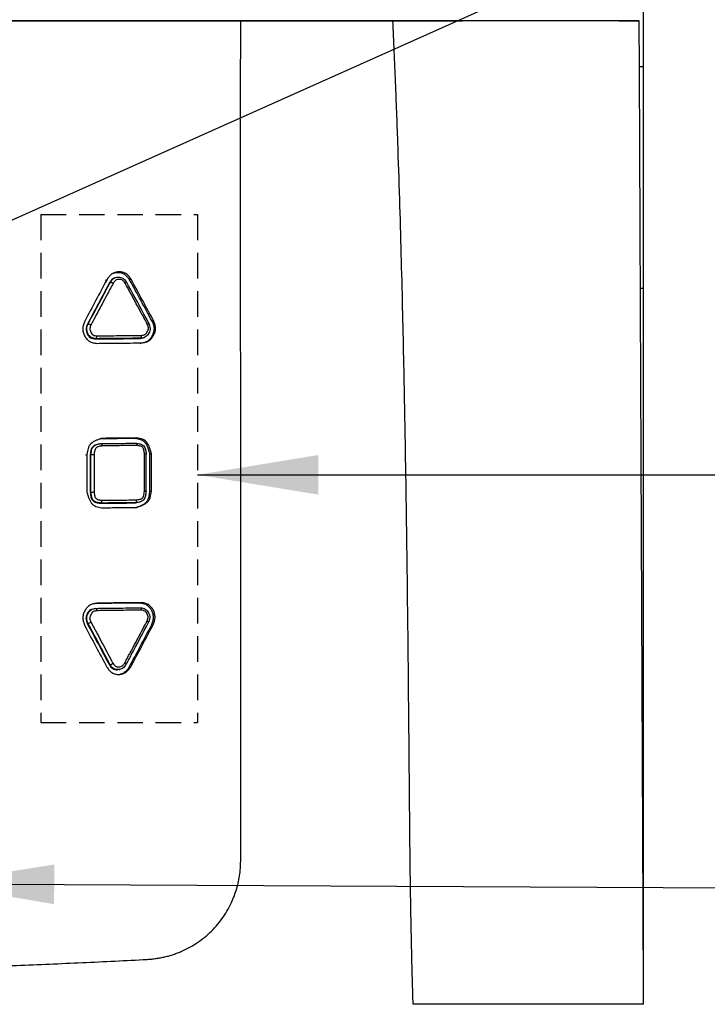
# Model space of a CAD drawing. Header units: millimetres. Extents: x 0 to 864, y 0 to 559.
# Tile 17 of 55: x 172 to 206, y 174 to 223. Entities that reach past the tile are written whole.
import ezdxf

# ---------------------------------------------------------------- set-up
doc = ezdxf.new("R2010")
doc.units = ezdxf.units.MM
doc.linetypes.add('HIDDEN', pattern=[1.905, 1.27, -0.635])
doc.layers.add('DIMENSIONS', color=140, linetype='Continuous', lineweight=25)
doc.layers.add('TEXT', color=140, linetype='Continuous', lineweight=25)
doc.layers.add('HIDDEN', color=102, linetype='HIDDEN')
doc.styles.add('SLDTEXTSTYLE0', font='TXT', dxfattribs={"width": 0.75})
doc.dimstyles.new('SLDDIMSTYLE0', dxfattribs={"dimtxt": 6, "dimasz": 6, "dimexe": 0, "dimexo": 0.0625, "dimgap": 1.5, "dimtad": 0, "dimtih": 1, "dimtoh": 1, "dimdec": 1, "dimrnd": 1e-09, "dimzin": 4, "dimdsep": 46, "dimtxsty": 'SLDTEXTSTYLE0', "dimsah": 1, "dimcen": 0.09, "dimadec": 0, "dimazin": 1, "dimtfac": 1, "dimtdec": 1, "dimtofl": 0, "dimtmove": 0, "dimatfit": 3, "dimfxl": 0, "dimfrac": 2, "dimtolj": 1, "dimtzin": 12, "dimarcsym": 0})
doc.dimstyles.new('SLDDIMSTYLE2', dxfattribs={"dimtxt": 6, "dimasz": 6, "dimexe": 0, "dimexo": 0.0625, "dimgap": 1.5, "dimtad": 0, "dimtih": 1, "dimtoh": 1, "dimdec": 1, "dimrnd": 1e-09, "dimzin": 12, "dimdsep": 46, "dimtxsty": 'SLDTEXTSTYLE0', "dimsah": 1, "dimcen": 0.09, "dimadec": 0, "dimazin": 3, "dimtfac": 1, "dimtdec": 1, "dimtmove": 0, "dimatfit": 0, "dimfxl": 0, "dimfrac": 2, "dimtolj": 1, "dimtzin": 12, "dimarcsym": 0})
doc.dimstyles.new('SLDDIMSTYLE3', dxfattribs={"dimtxt": 0.18, "dimasz": 6, "dimexe": 0, "dimexo": 0.0625, "dimgap": 0, "dimtad": 0, "dimtih": 1, "dimtoh": 1, "dimdec": 0, "dimrnd": 1e-09, "dimzin": 0, "dimdsep": 46, "dimtxsty": 'Standard', "dimsah": 1, "dimcen": 0.09, "dimadec": 0, "dimazin": 0, "dimtfac": 6, "dimtdec": 0, "dimtofl": 0, "dimtmove": 0, "dimatfit": 3, "dimfxl": 0, "dimfrac": 2, "dimtolj": 1, "dimtzin": 0, "dimarcsym": 0})

# ---------------------------------------------------------------- blocks, each defined once
blk = doc.blocks.new('_D_3')
at = {"layer": 'DIMENSIONS'}
for p, q in [((100.64, 172.453), (100.64, 111.398)), ((202.64, 172.453), (202.64, 111.398)), ((143.882, 115.456), (142.053, 115.456)), ((142.053, 115.456), (142.053, 105.931)), ((159.398, 115.456), (161.226, 115.456)), ((161.226, 115.456), (161.226, 105.931)), ((100.64, 114.573), (139.009, 114.573)), ((202.64, 114.573), (164.271, 114.573)), ((142.053, 105.931), (143.882, 105.931)), ((161.226, 105.931), (159.398, 105.931))]:
    blk.add_line(p, q, dxfattribs=at)
for points in [[(100.64, 114.573), (106.64, 113.65), (106.64, 115.496)], [(202.64, 114.573), (196.64, 115.496), (196.64, 113.65)]]:
    blk.add_solid(points, dxfattribs=at)
at = {"layer": 'DIMENSIONS', "char_height": 6, "attachment_point": 1, "style": 'SLDTEXTSTYLE0'}
for s, insert in [('102.0', (141.665, 124.409)), ('4.02', (143.882, 113.666))]:
    blk.add_mtext(s, dxfattribs=dict(at, insert=insert))
blk = doc.blocks.new('_D_5')
at = {"layer": 'DIMENSIONS'}
for p, q in [((201.561, 282.293), (201.561, 314.552)), ((202.64, 174.993), (202.64, 314.552)), ((218.519, 312.26), (216.691, 312.26)), ((216.691, 312.26), (216.691, 302.735)), ((234.036, 312.26), (235.864, 312.26)), ((235.864, 312.26), (235.864, 302.735)), ((201.561, 311.377), (190.023, 311.377)), ((202.64, 311.377), (213.647, 311.377)), ((216.691, 302.735), (218.519, 302.735)), ((235.864, 302.735), (234.036, 302.735))]:
    blk.add_line(p, q, dxfattribs=at)
for points in [[(201.561, 311.377), (195.561, 312.3), (195.561, 310.454)], [(202.64, 311.377), (208.64, 310.454), (208.64, 312.3)]]:
    blk.add_solid(points, dxfattribs=at)
at = {"layer": 'DIMENSIONS', "char_height": 6, "attachment_point": 1, "style": 'SLDTEXTSTYLE0'}
for s, insert in [('1.1', (220.736, 321.213)), ('0.04', (218.519, 310.469))]:
    blk.add_mtext(s, dxfattribs=dict(at, insert=insert))

msp = doc.modelspace()

# ---------------------------------------------------------------- linework, layer by layer
for p, q in [((150.32, 222.623), (193.641, 222.623)), ((202.64, 220.323), (202.437, 220.323)), ((202.64, 209.323), (202.64, 220.323)), ((175.899, 209.731), (175.968, 209.761)), ((176.098, 209.61), (176.133, 209.625)), ((177.09, 209.743), (177.162, 209.773)), ((202.485, 209.323), (202.64, 209.323)), ((178.204, 207.688), (178.278, 207.716)), ((174.989, 207.533), (175.023, 207.548)), ((175.389, 206.8), (175.423, 206.814)), ((177.612, 206.822), (177.648, 206.837)), ((177.612, 206.577), (177.685, 206.605)), ((177.796, 206.864), (177.833, 206.878)), ((175.633, 201.833), (175.703, 201.859)), ((177.373, 201.852), (177.446, 201.877)), ((175.634, 201.586), (175.669, 201.599)), ((174.899, 201.036), (174.967, 201.061)), ((175.13, 201.038), (175.164, 201.051)), ((178.101, 201.072), (178.177, 201.096)), ((175.129, 199.166), (175.164, 199.178)), ((178.099, 199.2), (178.175, 199.223)), ((175.633, 198.63), (175.669, 198.642)), ((177.371, 198.65), (177.408, 198.661)), ((175.384, 193.398), (175.42, 193.408)), ((175.385, 193.645), (175.457, 193.665)), ((177.596, 193.672), (177.674, 193.691)), ((174.985, 192.652), (175.021, 192.662)), ((178.18, 192.569), (178.26, 192.587)), ((176.085, 190.593), (176.122, 190.602)), ((177.069, 190.482), (177.147, 190.499))]:
    msp.add_line(p, q)
at = {"flags": 128}
for points in [[(177.577, 198.692), (177.596, 198.698), (177.615, 198.704)], [(176.57, 190.361), (176.59, 190.365), (176.609, 190.369)]]:
    msp.add_lwpolyline(points, dxfattribs=at)
for points, knots in [([(182.613, 222.622), (180.13, 222.622), (177.618, 222.622), (172.545, 222.622), (169.985, 222.622), (164.811, 222.622), (162.199, 222.622), (158.239, 222.622), (156.911, 222.622), (154.265, 222.622), (152.945, 222.622), (148.991, 222.622), (146.364, 222.622), (141.132, 222.622), (138.527, 222.622), (134.638, 222.623), (133.344, 222.623), (130.762, 222.623), (129.472, 222.623), (125.628, 222.623), (123.1, 222.623), (120.613, 222.623)], [0, 0, 0, 0, 0.125, 0.125, 0.25, 0.25, 0.375, 0.375, 0.4375, 0.4375, 0.5, 0.5, 0.625, 0.625, 0.75, 0.75, 0.8125, 0.8125, 0.875, 0.875, 1, 1, 1, 1]), ([(182.611, 180.673), (182.612, 181.359), (182.612, 182.728), (182.613, 184.776), (182.615, 186.835), (182.616, 189.465), (182.615, 193.029), (182.614, 197.924), (182.612, 203.687), (182.61, 209.031), (182.608, 212.96), (182.609, 215.38), (182.609, 217.21), (182.61, 219.026), (182.611, 220.83), (182.612, 222.026), (182.613, 222.622)], [0, 0, 0, 0, 0.048839, 0.097433, 0.145734, 0.195411, 0.284746, 0.399589, 0.544385, 0.696195, 0.782018, 0.82616, 0.87002, 0.913603, 0.956944, 1, 1, 1, 1]), ([(191.186, 173.723), (191.174, 174.108), (191.15, 174.892), (191.12, 176.091), (191.093, 177.333), (191.069, 178.619), (191.042, 180.439), (191.015, 182.968), (190.98, 187.158), (190.929, 192.522), (190.865, 197.484), (190.809, 201.118), (190.769, 203.44), (190.721, 205.87), (190.665, 208.405), (190.598, 211.045), (190.519, 213.791), (190.424, 216.642), (190.314, 219.599), (190.226, 221.602), (190.181, 222.623)], [0, 0, 0, 0, 0.023555, 0.048003, 0.073336, 0.099547, 0.12663, 0.184667, 0.254199, 0.382869, 0.512819, 0.55808, 0.605561, 0.655252, 0.70715, 0.761255, 0.817575, 0.876123, 0.936921, 1, 1, 1, 1]), ([(202.385, 222.622), (202.339, 222.622), (202.244, 222.622), (201.915, 222.622), (201.684, 222.622), (201.228, 222.622), (201.058, 222.622), (200.685, 222.622), (200.484, 222.622), (199.835, 222.622), (199.345, 222.622), (198.528, 222.622), (198.243, 222.622), (197.643, 222.622), (197.329, 222.622), (196.359, 222.622), (195.671, 222.622), (194.217, 222.622), (193.451, 222.622), (191.851, 222.622), (191.021, 222.622), (190.181, 222.622)], [0, 0, 0, 0, 0.125, 0.125, 0.25, 0.25, 0.3125, 0.3125, 0.375, 0.375, 0.5, 0.5, 0.5625, 0.5625, 0.625, 0.625, 0.75, 0.75, 0.875, 0.875, 1, 1, 1, 1]), ([(201.414, 222.623), (201.656, 222.623), (202.03, 222.623), (202.199, 222.623), (202.258, 222.623)], [0, 0, 0, 0, 0.64561, 1, 1, 1, 1]), ([(202.258, 222.623), (202.336, 222.623), (202.38, 222.623), (202.426, 222.623), (202.427, 222.623), (202.427, 222.623)], [0, 0, 0, 0, 0.5, 0.5, 1, 1, 1, 1]), ([(202.64, 173.723), (202.604, 181.95), (202.569, 189.894), (202.499, 205.949), (202.464, 214.06), (202.427, 222.623)], [0, 0, 0, 0, 0.5, 0.5, 1, 1, 1, 1]), ([(177.162, 209.773), (177.125, 209.825), (177.052, 209.928), (176.915, 210.061), (176.738, 210.127), (176.553, 210.142), (176.37, 210.119), (176.202, 210.044), (176.073, 209.913), (176.004, 209.812), (175.968, 209.761)], [0, 0, 0, 0, 0.127324, 0.249287, 0.372342, 0.500376, 0.62773, 0.750522, 0.873039, 1, 1, 1, 1]), ([(176.245, 210.054), (176.263, 210.063), (176.336, 210.1), (176.484, 210.11), (176.667, 210.098), (176.904, 210.006), (177.016, 209.848), (177.09, 209.743)], [0, 0, 0, 0, 0.062165, 0.252745, 0.444334, 0.628501, 1, 1, 1, 1]), ([(175.968, 209.761), (175.783, 209.415), (175.413, 208.722), (175.042, 208.029), (174.857, 207.683)], [0, 0, 0, 0, 0.500542, 1, 1, 1, 1]), ([(176.098, 209.61), (175.913, 209.264), (175.544, 208.572), (175.174, 207.879), (174.989, 207.533)], [0, 0, 0, 0, 0.5004382, 1, 1, 1, 1]), ([(175.023, 207.548), (175.053, 207.603), (175.082, 207.658), (175.112, 207.714), (175.267, 208.005), (175.423, 208.295), (175.578, 208.586), (175.656, 208.731), (175.733, 208.876), (175.811, 209.022), (175.918, 209.223), (176.026, 209.424), (176.133, 209.625)], [0, 0, 0, 0, 0.000193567, 0.000193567, 0.000193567, 0.001210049, 0.001210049, 0.001210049, 0.001718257, 0.001718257, 0.001718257, 0.002422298, 0.002422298, 0.002422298, 0.002422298]), ([(176.272, 209.57), (176.166, 209.371), (176.059, 209.172), (175.953, 208.973), (175.875, 208.828), (175.798, 208.682), (175.72, 208.537), (175.565, 208.246), (175.409, 207.956), (175.254, 207.665), (175.225, 207.612), (175.197, 207.558), (175.168, 207.505)], [0, 0, 0, 0, 0.000696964, 0.000696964, 0.000696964, 0.001205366, 0.001205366, 0.001205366, 0.002222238, 0.002222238, 0.002222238, 0.002408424, 0.002408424, 0.002408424, 0.002408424]), ([(176.361, 209.841), (176.342, 209.835), (176.306, 209.823), (176.239, 209.783), (176.168, 209.711), (176.122, 209.644), (176.098, 209.61)], [0, 0, 0, 0, 0.163897, 0.322229, 0.655012, 1, 1, 1, 1]), ([(176.133, 209.625), (176.18, 209.692), (176.227, 209.762), (176.358, 209.854), (176.44, 209.873), (176.604, 209.877), (176.687, 209.863), (176.829, 209.773), (176.879, 209.702), (176.928, 209.633)], [0, 0, 0, 0, 0.25, 0.25, 0.5, 0.5, 0.75, 0.75, 1, 1, 1, 1]), ([(176.133, 209.625), (176.137, 209.627), (176.143, 209.627), (176.15, 209.626), (176.158, 209.625), (176.167, 209.623), (176.177, 209.619), (176.188, 209.616), (176.199, 209.611), (176.211, 209.605), (176.223, 209.599), (176.236, 209.593), (176.248, 209.585), (176.254, 209.582), (176.26, 209.578), (176.266, 209.574), (176.268, 209.573), (176.27, 209.571), (176.272, 209.57)], [0.0000000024, 0.0000000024, 0.0000000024, 0.0000000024, 0.0000425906, 0.0000425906, 0.0000425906, 0.0000851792, 0.0000851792, 0.0000851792, 0.0001277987, 0.0001277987, 0.0001277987, 0.0001704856, 0.0001704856, 0.0001704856, 0.0001920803, 0.0001920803, 0.0001920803, 0.0001986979, 0.0001986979, 0.0001986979, 0.0001986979]), ([(176.861, 209.582), (176.843, 209.607), (176.824, 209.633), (176.785, 209.682), (176.763, 209.706), (176.685, 209.758), (176.62, 209.766), (176.498, 209.762), (176.436, 209.747), (176.342, 209.673), (176.307, 209.62), (176.272, 209.57)], [0, 0, 0, 0, 0.125, 0.125, 0.25, 0.25, 0.5, 0.5, 0.75, 0.75, 1, 1, 1, 1]), ([(176.861, 209.582), (176.863, 209.583), (176.871, 209.588), (176.889, 209.6), (176.912, 209.616), (176.929, 209.628), (176.936, 209.635), (176.933, 209.634), (176.933, 209.634)], [0, 0, 0, 0, 0.038784, 0.174705, 0.436639, 0.698085, 0.959301, 1, 1, 1, 1]), ([(177.97, 207.54), (177.868, 207.729), (177.766, 207.918), (177.663, 208.107), (177.583, 208.256), (177.502, 208.405), (177.421, 208.553), (177.259, 208.851), (177.097, 209.149), (176.935, 209.446), (176.911, 209.491), (176.886, 209.537), (176.861, 209.582)], [0, 0, 0, 0, 0.000644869, 0.000644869, 0.000644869, 0.001153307, 0.001153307, 0.001153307, 0.002170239, 0.002170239, 0.002170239, 0.00232473, 0.00232473, 0.00232473, 0.00232473]), ([(178.049, 207.58), (177.966, 207.733), (177.595, 208.419), (177.222, 209.103), (176.933, 209.634)], [0, 0, 0, 0, 0.224618, 1, 1, 1, 1]), ([(178.278, 207.716), (178.093, 208.057), (177.722, 208.742), (177.349, 209.428), (177.162, 209.773)], [0, 0, 0, 0, 0.496347, 1, 1, 1, 1]), ([(174.857, 207.683), (174.834, 207.624), (174.788, 207.509), (174.747, 207.324), (174.773, 207.133), (174.847, 206.954), (174.952, 206.792), (175.096, 206.664), (175.274, 206.604), (175.396, 206.59), (175.458, 206.582)], [0, 0, 0, 0, 0.126921, 0.249487, 0.372243, 0.49954, 0.62767, 0.750783, 0.872674, 1, 1, 1, 1]), ([(175.023, 207.548), (175.027, 207.549), (175.033, 207.55), (175.04, 207.549), (175.048, 207.549), (175.058, 207.547), (175.068, 207.544), (175.079, 207.542), (175.091, 207.538), (175.104, 207.533), (175.116, 207.529), (175.13, 207.523), (175.143, 207.517), (175.149, 207.514), (175.156, 207.511), (175.162, 207.508), (175.164, 207.507), (175.166, 207.506), (175.168, 207.505)], [0, 0, 0, 0, 0.000042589, 0.000042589, 0.000042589, 0.000085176, 0.000085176, 0.000085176, 0.0001277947, 0.0001277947, 0.0001277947, 0.0001704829, 0.0001704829, 0.0001704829, 0.0001921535, 0.0001921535, 0.0001921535, 0.0001987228, 0.0001987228, 0.0001987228, 0.0001987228]), ([(178.043, 207.578), (178.074, 207.497), (178.107, 207.416), (178.112, 207.243), (178.084, 207.162), (178.005, 207.013), (177.953, 206.945), (177.813, 206.86), (177.729, 206.849), (177.648, 206.837)], [0, 0, 0, 0, 0.25, 0.25, 0.5, 0.5, 0.75, 0.75, 1, 1, 1, 1]), ([(177.685, 206.605), (177.747, 206.614), (177.868, 206.631), (178.103, 206.714), (178.299, 206.97), (178.402, 207.28), (178.349, 207.536), (178.302, 207.656), (178.278, 207.716)], [0, 0, 0, 0, 0.127594, 0.250317, 0.500073, 0.749637, 0.872486, 1, 1, 1, 1]), ([(178.204, 207.688), (178.252, 207.566), (178.322, 207.386), (178.287, 207.129), (178.211, 206.949), (178.105, 206.791), (177.995, 206.676), (177.911, 206.659), (177.884, 206.653)], [0, 0, 0, 0, 0.3083212, 0.4530142, 0.6196202, 0.786511, 0.9310747, 1, 1, 1, 1]), ([(177.97, 207.54), (177.972, 207.541), (177.98, 207.545), (178, 207.554), (178.025, 207.566), (178.043, 207.576), (178.051, 207.58), (178.049, 207.579), (178.049, 207.579)], [0, 0, 0, 0, 0.03898, 0.178469, 0.445881, 0.71276, 0.979388, 1, 1, 1, 1]), ([(174.989, 207.533), (174.974, 207.494), (174.944, 207.417), (174.908, 207.252), (174.972, 207.043), (175.108, 206.868), (175.267, 206.814), (175.348, 206.805), (175.389, 206.8)], [0, 0, 0, 0, 0.127591, 0.250836, 0.49992, 0.749815, 0.872176, 1, 1, 1, 1]), ([(175.423, 206.814), (175.342, 206.824), (175.258, 206.833), (175.113, 206.919), (175.059, 206.989), (174.98, 207.14), (174.954, 207.224), (174.961, 207.392), (174.993, 207.47), (175.023, 207.548)], [0, 0, 0, 0, 0.25, 0.25, 0.5, 0.5, 0.75, 0.75, 1, 1, 1, 1]), ([(175.168, 207.505), (175.145, 207.447), (175.121, 207.388), (175.108, 207.263), (175.128, 207.199), (175.187, 207.085), (175.225, 207.029), (175.308, 206.982), (175.338, 206.974), (175.399, 206.963), (175.43, 206.959), (175.46, 206.955)], [0, 0, 0, 0, 0.25, 0.25, 0.5, 0.5, 0.75, 0.75, 0.875, 0.875, 1, 1, 1, 1]), ([(177.671, 206.977), (177.733, 206.986), (177.798, 206.993), (177.907, 207.055), (177.945, 207.109), (178.005, 207.223), (178.028, 207.286), (178.021, 207.417), (177.994, 207.479), (177.97, 207.54)], [0, 0, 0, 0, 0.25, 0.25, 0.5, 0.5, 0.75, 0.75, 1, 1, 1, 1]), ([(175.389, 206.8), (175.756, 206.804), (176.498, 206.812), (177.237, 206.819), (177.612, 206.822)], [0, 0, 0, 0, 0.493735, 1, 1, 1, 1]), ([(175.423, 206.814), (175.427, 206.816), (175.431, 206.82), (175.435, 206.826), (175.439, 206.832), (175.442, 206.841), (175.445, 206.851), (175.448, 206.861), (175.451, 206.873), (175.454, 206.885), (175.456, 206.898), (175.458, 206.912), (175.459, 206.926), (175.459, 206.934), (175.46, 206.941), (175.46, 206.949), (175.46, 206.951), (175.46, 206.953), (175.46, 206.955)], [0, 0, 0, 0, 0.0000425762, 0.0000425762, 0.0000425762, 0.00008515, 0.00008515, 0.00008515, 0.0001277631, 0.0001277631, 0.0001277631, 0.0001704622, 0.0001704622, 0.0001704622, 0.0001924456, 0.0001924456, 0.0001924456, 0.0001986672, 0.0001986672, 0.0001986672, 0.0001986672]), ([(177.648, 206.837), (177.598, 206.836), (177.548, 206.836), (177.497, 206.835), (177.173, 206.832), (176.848, 206.829), (176.523, 206.826), (176.361, 206.824), (176.198, 206.823), (176.036, 206.821), (175.832, 206.819), (175.628, 206.817), (175.423, 206.814)], [0, 0, 0, 0, 0.000157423, 0.000157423, 0.000157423, 0.001173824, 0.001173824, 0.001173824, 0.001681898, 0.001681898, 0.001681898, 0.002318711, 0.002318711, 0.002318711, 0.002318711]), ([(175.458, 206.582), (175.826, 206.586), (176.569, 206.594), (177.31, 206.601), (177.685, 206.605)], [0, 0, 0, 0, 0.493897, 1, 1, 1, 1]), ([(175.46, 206.955), (175.662, 206.957), (175.864, 206.959), (176.065, 206.961), (176.228, 206.963), (176.391, 206.965), (176.554, 206.966), (176.879, 206.97), (177.204, 206.973), (177.529, 206.975), (177.576, 206.976), (177.624, 206.976), (177.671, 206.977)], [0, 0, 0, 0, 0.000629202, 0.000629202, 0.000629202, 0.001137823, 0.001137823, 0.001137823, 0.002155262, 0.002155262, 0.002155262, 0.002304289, 0.002304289, 0.002304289, 0.002304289]), ([(177.907, 206.94), (177.887, 206.922), (177.808, 206.846), (177.696, 206.833), (177.612, 206.822)], [0, 0, 0, 0, 0.2484846, 1, 1, 1, 1]), ([(177.648, 206.837), (177.652, 206.838), (177.656, 206.842), (177.659, 206.848), (177.663, 206.854), (177.666, 206.863), (177.668, 206.873), (177.67, 206.883), (177.672, 206.895), (177.673, 206.907), (177.674, 206.92), (177.674, 206.934), (177.673, 206.948), (177.673, 206.956), (177.673, 206.963), (177.672, 206.971), (177.672, 206.973), (177.672, 206.975), (177.671, 206.977)], [0.0000000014, 0.0000000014, 0.0000000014, 0.0000000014, 0.0000425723, 0.0000425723, 0.0000425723, 0.000085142, 0.000085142, 0.000085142, 0.0001277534, 0.0001277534, 0.0001277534, 0.0001704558, 0.0001704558, 0.0001704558, 0.0001925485, 0.0001925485, 0.0001925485, 0.000198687, 0.000198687, 0.000198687, 0.000198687]), ([(175.703, 201.859), (175.653, 201.841), (175.555, 201.806), (175.37, 201.732), (175.2, 201.637), (175.077, 201.492), (175.022, 201.359), (174.989, 201.214), (174.974, 201.113), (174.967, 201.061)], [0, 0, 0, 0, 0.136009, 0.268527, 0.513418, 0.628307, 0.745831, 0.870437, 1, 1, 1, 1]), ([(177.446, 201.877), (177.154, 201.874), (176.574, 201.868), (175.991, 201.862), (175.703, 201.859)], [0, 0, 0, 0, 0.504632, 1, 1, 1, 1]), ([(178.101, 201.072), (178.091, 201.107), (178.083, 201.137), (178.071, 201.177), (178.068, 201.189), (178.063, 201.205), (178.061, 201.21), (178.059, 201.217), (178.059, 201.22), (178.058, 201.223), (178.057, 201.224), (178.057, 201.226), (178.056, 201.227), (178.047, 201.257), (178.039, 201.284), (178.026, 201.322), (178.022, 201.334), (178.016, 201.351), (178.014, 201.357), (178.01, 201.365), (178.009, 201.368), (178.007, 201.374), (178.007, 201.376), (177.985, 201.433), (177.964, 201.481), (177.93, 201.545), (177.918, 201.565), (177.9, 201.592), (177.894, 201.601), (177.885, 201.614), (177.882, 201.618), (177.876, 201.627), (177.873, 201.63), (177.84, 201.671), (177.807, 201.702), (177.757, 201.738), (177.739, 201.749), (177.709, 201.765), (177.699, 201.77), (177.683, 201.777), (177.677, 201.779), (177.666, 201.783), (177.66, 201.786), (177.636, 201.795), (177.615, 201.801), (177.581, 201.811), (177.569, 201.814), (177.55, 201.819), (177.544, 201.82), (177.535, 201.822), (177.531, 201.823), (177.526, 201.824), (177.525, 201.824), (177.522, 201.825), (177.519, 201.826), (177.487, 201.832), (177.438, 201.841), (177.373, 201.852)], [0, 0, 0, 0, 0.0625, 0.0625, 0.09375, 0.09375, 0.109375, 0.109375, 0.1171875, 0.1171875, 0.1210937, 0.1210937, 0.125, 0.125, 0.1875, 0.1875, 0.21875, 0.21875, 0.234375, 0.234375, 0.2421875, 0.2421875, 0.25, 0.25, 0.375, 0.375, 0.4375, 0.4375, 0.46875, 0.46875, 0.484375, 0.484375, 0.5, 0.5, 0.625, 0.625, 0.6875, 0.6875, 0.71875, 0.71875, 0.734375, 0.734375, 0.75, 0.75, 0.8125, 0.8125, 0.84375, 0.84375, 0.859375, 0.859375, 0.8671875, 0.8671875, 0.8710937, 0.8710937, 0.875, 0.875, 1, 1, 1, 1]), ([(178.177, 201.096), (178.162, 201.148), (178.133, 201.252), (178.07, 201.445), (177.986, 201.625), (177.852, 201.758), (177.728, 201.818), (177.591, 201.853), (177.495, 201.869), (177.446, 201.877)], [0, 0, 0, 0, 0.137955, 0.271924, 0.516569, 0.629779, 0.745718, 0.869939, 1, 1, 1, 1]), ([(175.634, 201.586), (175.597, 201.58), (175.525, 201.568), (175.392, 201.538), (175.235, 201.461), (175.172, 201.293), (175.145, 201.153), (175.135, 201.077), (175.13, 201.038)], [0, 0, 0, 0, 0.135578, 0.265456, 0.496211, 0.730895, 0.862752, 1, 1, 1, 1]), ([(175.164, 201.051), (175.174, 201.122), (175.183, 201.194), (175.217, 201.333), (175.241, 201.402), (175.334, 201.509), (175.4, 201.538), (175.532, 201.577), (175.601, 201.588), (175.669, 201.599)], [0, 0, 0, 0, 0.25, 0.25, 0.5, 0.5, 0.75, 0.75, 1, 1, 1, 1]), ([(175.718, 201.485), (175.664, 201.476), (175.609, 201.468), (175.529, 201.447), (175.503, 201.439), (175.453, 201.415), (175.428, 201.4), (175.375, 201.334), (175.36, 201.277), (175.336, 201.165), (175.329, 201.108), (175.321, 201.051)], [0, 0, 0, 0, 0.25, 0.25, 0.375, 0.375, 0.5, 0.5, 0.75, 0.75, 1, 1, 1, 1]), ([(175.669, 201.599), (175.795, 201.6), (175.92, 201.602), (176.046, 201.603), (176.208, 201.605), (176.371, 201.607), (176.533, 201.609), (176.695, 201.61), (176.858, 201.612), (177.02, 201.614), (177.15, 201.615), (177.28, 201.616), (177.411, 201.618)], [0, 0, 0, 0, 0.000392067, 0.000392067, 0.000392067, 0.000900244, 0.000900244, 0.000900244, 0.001408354, 0.001408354, 0.001408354, 0.001817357, 0.001817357, 0.001817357, 0.001817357]), ([(175.669, 201.599), (175.673, 201.6), (175.678, 201.599), (175.682, 201.596), (175.686, 201.593), (175.69, 201.587), (175.694, 201.579), (175.698, 201.572), (175.702, 201.562), (175.705, 201.551), (175.709, 201.539), (175.712, 201.527), (175.714, 201.513), (175.715, 201.506), (175.717, 201.499), (175.717, 201.491), (175.718, 201.489), (175.718, 201.487), (175.718, 201.485)], [0.000000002, 0.000000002, 0.000000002, 0.000000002, 0.0000425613, 0.0000425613, 0.0000425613, 0.0000851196, 0.0000851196, 0.0000851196, 0.0001277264, 0.0001277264, 0.0001277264, 0.0001704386, 0.0001704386, 0.0001704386, 0.0001927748, 0.0001927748, 0.0001927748, 0.0001987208, 0.0001987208, 0.0001987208, 0.0001987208]), ([(177.444, 201.504), (177.316, 201.502), (177.189, 201.501), (177.061, 201.5), (176.899, 201.498), (176.736, 201.496), (176.574, 201.495), (176.411, 201.493), (176.249, 201.491), (176.086, 201.489), (175.964, 201.488), (175.841, 201.487), (175.718, 201.485)], [0, 0, 0, 0, 0.00040015, 0.00040015, 0.00040015, 0.000908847, 0.000908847, 0.000908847, 0.001417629, 0.001417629, 0.001417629, 0.001801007, 0.001801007, 0.001801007, 0.001801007]), ([(177.411, 201.618), (177.415, 201.619), (177.419, 201.618), (177.423, 201.615), (177.427, 201.611), (177.43, 201.606), (177.433, 201.598), (177.436, 201.59), (177.438, 201.58), (177.44, 201.569), (177.442, 201.558), (177.443, 201.545), (177.444, 201.531), (177.444, 201.524), (177.444, 201.517), (177.444, 201.509), (177.444, 201.508), (177.444, 201.506), (177.444, 201.504)], [0.0000000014, 0.0000000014, 0.0000000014, 0.0000000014, 0.0000425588, 0.0000425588, 0.0000425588, 0.0000851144, 0.0000851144, 0.0000851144, 0.0001277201, 0.0001277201, 0.0001277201, 0.0001704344, 0.0001704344, 0.0001704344, 0.0001928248, 0.0001928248, 0.0001928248, 0.0001987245, 0.0001987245, 0.0001987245, 0.0001987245]), ([(177.411, 201.618), (177.478, 201.608), (177.546, 201.599), (177.679, 201.563), (177.746, 201.534), (177.838, 201.427), (177.862, 201.358), (177.894, 201.221), (177.903, 201.151), (177.913, 201.081)], [0, 0, 0, 0, 0.25, 0.25, 0.5, 0.5, 0.75, 0.75, 1, 1, 1, 1]), ([(177.829, 201.088), (177.821, 201.143), (177.814, 201.197), (177.797, 201.278), (177.791, 201.305), (177.773, 201.357), (177.762, 201.383), (177.728, 201.426), (177.703, 201.441), (177.654, 201.462), (177.628, 201.47), (177.55, 201.489), (177.497, 201.496), (177.444, 201.504)], [0, 0, 0, 0, 0.25, 0.25, 0.375, 0.375, 0.5, 0.5, 0.625, 0.625, 0.75, 0.75, 1, 1, 1, 1]), ([(175.164, 201.051), (175.168, 201.052), (175.174, 201.053), (175.182, 201.054), (175.191, 201.055), (175.201, 201.056), (175.212, 201.056), (175.224, 201.056), (175.237, 201.056), (175.251, 201.056), (175.264, 201.055), (175.279, 201.055), (175.293, 201.054), (175.3, 201.053), (175.308, 201.052), (175.315, 201.052), (175.317, 201.051), (175.319, 201.051), (175.321, 201.051)], [0, 0, 0, 0, 0.0000425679, 0.0000425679, 0.0000425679, 0.000085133, 0.000085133, 0.000085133, 0.0001277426, 0.0001277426, 0.0001277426, 0.0001704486, 0.0001704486, 0.0001704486, 0.0001927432, 0.0001927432, 0.0001927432, 0.0001988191, 0.0001988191, 0.0001988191, 0.0001988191]), ([(175.164, 199.178), (175.164, 199.322), (175.164, 199.466), (175.164, 199.61), (175.164, 199.778), (175.164, 199.947), (175.164, 200.115), (175.164, 200.284), (175.164, 200.452), (175.164, 200.621), (175.164, 200.764), (175.164, 200.907), (175.164, 201.051)], [0, 0, 0, 0, 0.000434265, 0.000434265, 0.000434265, 0.00094241, 0.00094241, 0.00094241, 0.00145055, 0.00145055, 0.00145055, 0.001882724, 0.001882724, 0.001882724, 0.001882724]), ([(175.321, 201.051), (175.321, 200.911), (175.321, 200.77), (175.321, 200.63), (175.321, 200.461), (175.321, 200.293), (175.321, 200.124), (175.321, 199.956), (175.321, 199.787), (175.321, 199.618), (175.321, 199.477), (175.321, 199.336), (175.321, 199.195)], [0, 0, 0, 0, 0.000423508, 0.000423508, 0.000423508, 0.000931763, 0.000931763, 0.000931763, 0.001440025, 0.001440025, 0.001440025, 0.001865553, 0.001865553, 0.001865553, 0.001865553]), ([(177.827, 199.233), (177.827, 199.374), (177.827, 199.515), (177.828, 199.656), (177.828, 199.824), (177.828, 199.993), (177.828, 200.162), (177.828, 200.33), (177.828, 200.499), (177.828, 200.668), (177.829, 200.808), (177.829, 200.948), (177.829, 201.088)], [0, 0, 0, 0, 0.000424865, 0.000424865, 0.000424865, 0.000933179, 0.000933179, 0.000933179, 0.001441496, 0.001441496, 0.001441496, 0.001864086, 0.001864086, 0.001864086, 0.001864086]), ([(177.829, 201.088), (177.831, 201.088), (177.84, 201.088), (177.861, 201.089), (177.89, 201.089), (177.911, 201.087), (177.92, 201.086), (177.918, 201.084), (177.918, 201.084)], [0, 0, 0, 0, 0.037353, 0.176911, 0.44126, 0.705001, 0.968456, 1, 1, 1, 1]), ([(177.916, 199.213), (177.916, 199.323), (177.917, 199.947), (177.918, 200.57), (177.918, 201.084)], [0, 0, 0, 0, 0.176292, 1, 1, 1, 1]), ([(177.432, 198.799), (177.486, 198.808), (177.541, 198.817), (177.62, 198.837), (177.646, 198.846), (177.696, 198.869), (177.72, 198.884), (177.773, 198.95), (177.788, 199.007), (177.812, 199.119), (177.819, 199.176), (177.827, 199.233)], [0, 0, 0, 0, 0.25, 0.25, 0.375, 0.375, 0.5, 0.5, 0.75, 0.75, 1, 1, 1, 1]), ([(177.916, 199.213), (177.916, 199.213), (177.918, 199.215), (177.909, 199.219), (177.888, 199.224), (177.86, 199.229), (177.838, 199.232), (177.829, 199.233), (177.827, 199.233)], [0, 0, 0, 0, 0.026403, 0.291246, 0.556373, 0.822104, 0.962332, 1, 1, 1, 1]), ([(174.967, 199.187), (174.982, 199.135), (175.012, 199.031), (175.076, 198.838), (175.16, 198.658), (175.295, 198.526), (175.42, 198.466), (175.558, 198.431), (175.654, 198.416), (175.703, 198.408)], [0, 0, 0, 0, 0.137958, 0.271928, 0.516569, 0.629775, 0.745713, 0.869936, 1, 1, 1, 1]), ([(175.129, 199.166), (175.135, 199.127), (175.145, 199.051), (175.171, 198.913), (175.234, 198.745), (175.393, 198.672), (175.524, 198.645), (175.597, 198.635), (175.633, 198.63)], [0, 0, 0, 0, 0.138795, 0.271527, 0.504063, 0.732357, 0.862979, 1, 1, 1, 1]), ([(175.164, 199.178), (175.168, 199.179), (175.174, 199.18), (175.182, 199.182), (175.19, 199.183), (175.201, 199.185), (175.212, 199.186), (175.224, 199.188), (175.237, 199.189), (175.251, 199.19), (175.264, 199.192), (175.279, 199.193), (175.293, 199.194), (175.3, 199.194), (175.308, 199.194), (175.315, 199.195), (175.317, 199.195), (175.319, 199.195), (175.321, 199.195)], [0.0000000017, 0.0000000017, 0.0000000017, 0.0000000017, 0.0000425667, 0.0000425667, 0.0000425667, 0.0000851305, 0.0000851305, 0.0000851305, 0.0001277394, 0.0001277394, 0.0001277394, 0.0001704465, 0.0001704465, 0.0001704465, 0.0001927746, 0.0001927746, 0.0001927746, 0.0001988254, 0.0001988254, 0.0001988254, 0.0001988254]), ([(175.669, 198.642), (175.601, 198.651), (175.533, 198.66), (175.399, 198.696), (175.332, 198.724), (175.239, 198.831), (175.215, 198.9), (175.183, 199.037), (175.173, 199.107), (175.164, 199.178)], [0, 0, 0, 0, 0.25, 0.25, 0.5, 0.5, 0.75, 0.75, 1, 1, 1, 1]), ([(175.321, 199.195), (175.328, 199.14), (175.336, 199.086), (175.353, 199.005), (175.359, 198.978), (175.377, 198.926), (175.389, 198.9), (175.423, 198.856), (175.447, 198.842), (175.497, 198.821), (175.523, 198.813), (175.602, 198.795), (175.655, 198.787), (175.708, 198.78)], [0, 0, 0, 0, 0.25, 0.25, 0.375, 0.375, 0.5, 0.5, 0.625, 0.625, 0.75, 0.75, 1, 1, 1, 1]), ([(175.669, 198.642), (175.673, 198.643), (175.677, 198.647), (175.681, 198.653), (175.685, 198.659), (175.688, 198.667), (175.692, 198.677), (175.695, 198.686), (175.698, 198.698), (175.701, 198.711), (175.703, 198.724), (175.705, 198.737), (175.707, 198.752), (175.707, 198.759), (175.708, 198.767), (175.708, 198.774), (175.708, 198.776), (175.708, 198.778), (175.708, 198.78)], [0.0000000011, 0.0000000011, 0.0000000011, 0.0000000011, 0.000042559, 0.000042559, 0.000042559, 0.0000851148, 0.0000851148, 0.0000851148, 0.0001277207, 0.0001277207, 0.0001277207, 0.0001704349, 0.0001704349, 0.0001704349, 0.0001928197, 0.0001928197, 0.0001928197, 0.0001987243, 0.0001987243, 0.0001987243, 0.0001987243]), ([(175.708, 198.78), (175.831, 198.781), (175.954, 198.783), (176.077, 198.784), (176.239, 198.786), (176.402, 198.788), (176.564, 198.79), (176.726, 198.792), (176.888, 198.793), (177.051, 198.795), (177.178, 198.797), (177.305, 198.798), (177.432, 198.799)], [0, 0, 0, 0, 0.000383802, 0.000383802, 0.000383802, 0.00089258, 0.00089258, 0.00089258, 0.00140139, 0.00140139, 0.00140139, 0.001800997, 0.001800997, 0.001800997, 0.001800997]), ([(177.369, 198.404), (177.401, 198.416), (177.43, 198.426), (177.467, 198.439), (177.478, 198.444), (177.494, 198.449), (177.499, 198.451), (177.506, 198.454), (177.508, 198.454), (177.511, 198.456), (177.512, 198.456), (177.514, 198.457), (177.515, 198.457), (177.543, 198.468), (177.569, 198.478), (177.604, 198.493), (177.615, 198.497), (177.632, 198.505), (177.637, 198.507), (177.645, 198.51), (177.648, 198.512), (177.653, 198.514), (177.655, 198.515), (177.708, 198.54), (177.753, 198.564), (177.813, 198.602), (177.832, 198.615), (177.858, 198.635), (177.866, 198.642), (177.878, 198.652), (177.882, 198.655), (177.89, 198.662), (177.893, 198.665), (177.914, 198.685), (177.93, 198.702), (177.958, 198.737), (177.971, 198.755), (177.993, 198.791), (178.004, 198.811), (178.018, 198.843), (178.022, 198.854), (178.029, 198.871), (178.031, 198.877), (178.035, 198.889), (178.037, 198.896), (178.046, 198.922), (178.052, 198.944), (178.061, 198.98), (178.063, 198.993), (178.068, 199.012), (178.069, 199.019), (178.071, 199.029), (178.072, 199.033), (178.073, 199.038), (178.073, 199.039), (178.074, 199.043), (178.074, 199.045), (178.08, 199.08), (178.089, 199.131), (178.099, 199.2)], [0, 0, 0, 0, 0.0625, 0.0625, 0.09375, 0.09375, 0.109375, 0.109375, 0.1171875, 0.1171875, 0.1210937, 0.1210937, 0.125, 0.125, 0.1875, 0.1875, 0.21875, 0.21875, 0.234375, 0.234375, 0.2421875, 0.2421875, 0.25, 0.25, 0.375, 0.375, 0.4375, 0.4375, 0.46875, 0.46875, 0.484375, 0.484375, 0.5, 0.5, 0.5625, 0.5625, 0.625, 0.625, 0.6875, 0.6875, 0.71875, 0.71875, 0.734375, 0.734375, 0.75, 0.75, 0.8125, 0.8125, 0.84375, 0.84375, 0.859375, 0.859375, 0.8671875, 0.8671875, 0.8710937, 0.8710937, 0.875, 0.875, 1, 1, 1, 1]), ([(177.91, 199.209), (177.901, 199.137), (177.891, 199.066), (177.858, 198.926), (177.834, 198.858), (177.741, 198.751), (177.675, 198.722), (177.544, 198.683), (177.477, 198.672), (177.408, 198.661)], [0, 0, 0, 0, 0.25, 0.25, 0.5, 0.5, 0.75, 0.75, 1, 1, 1, 1]), ([(177.408, 198.661), (177.412, 198.663), (177.416, 198.666), (177.42, 198.672), (177.423, 198.678), (177.426, 198.686), (177.429, 198.696), (177.431, 198.706), (177.433, 198.718), (177.434, 198.73), (177.435, 198.743), (177.435, 198.757), (177.434, 198.771), (177.434, 198.778), (177.434, 198.786), (177.433, 198.793), (177.433, 198.795), (177.433, 198.797), (177.432, 198.799)], [0.0000000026, 0.0000000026, 0.0000000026, 0.0000000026, 0.0000425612, 0.0000425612, 0.0000425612, 0.0000851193, 0.0000851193, 0.0000851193, 0.0001277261, 0.0001277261, 0.0001277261, 0.0001704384, 0.0001704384, 0.0001704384, 0.0001927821, 0.0001927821, 0.0001927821, 0.0001987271, 0.0001987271, 0.0001987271, 0.0001987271]), ([(177.444, 198.427), (177.493, 198.444), (177.591, 198.479), (177.774, 198.553), (177.943, 198.648), (178.065, 198.793), (178.12, 198.925), (178.153, 199.071), (178.168, 199.172), (178.175, 199.223)], [0, 0, 0, 0, 0.136, 0.268511, 0.513408, 0.628307, 0.745837, 0.870442, 1, 1, 1, 1]), ([(175.633, 198.63), (175.921, 198.633), (176.501, 198.64), (177.079, 198.647), (177.371, 198.65)], [0, 0, 0, 0, 0.495635, 1, 1, 1, 1]), ([(177.408, 198.661), (177.278, 198.66), (177.148, 198.659), (177.018, 198.657), (176.856, 198.655), (176.694, 198.654), (176.532, 198.652), (176.37, 198.65), (176.208, 198.648), (176.045, 198.646), (175.92, 198.645), (175.794, 198.643), (175.669, 198.642)], [0, 0, 0, 0, 0.000408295, 0.000408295, 0.000408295, 0.000916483, 0.000916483, 0.000916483, 0.001424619, 0.001424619, 0.001424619, 0.001817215, 0.001817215, 0.001817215, 0.001817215]), ([(175.703, 198.408), (175.991, 198.411), (176.573, 198.418), (177.152, 198.424), (177.444, 198.427)], [0, 0, 0, 0, 0.495696, 1, 1, 1, 1]), ([(175.457, 193.665), (175.396, 193.655), (175.275, 193.634), (175.101, 193.569), (174.959, 193.445), (174.851, 193.287), (174.78, 193.108), (174.754, 192.916), (174.79, 192.726), (174.834, 192.606), (174.857, 192.546)], [0, 0, 0, 0, 0.1258297, 0.2485039, 0.372753, 0.5000817, 0.6272746, 0.7514513, 0.8742296, 1, 1, 1, 1]), ([(175.384, 193.398), (175.343, 193.392), (175.262, 193.38), (175.105, 193.323), (174.974, 193.151), (174.904, 192.943), (174.939, 192.772), (174.97, 192.693), (174.985, 192.652)], [0, 0, 0, 0, 0.127421, 0.25001, 0.499804, 0.749521, 0.87244, 1, 1, 1, 1]), ([(175.021, 192.662), (174.99, 192.742), (174.957, 192.825), (174.953, 192.996), (174.982, 193.079), (175.061, 193.229), (175.113, 193.298), (175.255, 193.383), (175.339, 193.395), (175.42, 193.408)], [0, 0, 0, 0, 0.25, 0.25, 0.5, 0.5, 0.75, 0.75, 1, 1, 1, 1]), ([(175.42, 193.408), (175.462, 193.408), (175.504, 193.409), (175.546, 193.41), (175.871, 193.414), (176.195, 193.418), (176.519, 193.422), (176.68, 193.424), (176.842, 193.426), (177.004, 193.428), (177.214, 193.43), (177.424, 193.433), (177.634, 193.435)], [0, 0, 0, 0, 0.000130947, 0.000130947, 0.000130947, 0.001148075, 0.001148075, 0.001148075, 0.001656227, 0.001656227, 0.001656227, 0.002317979, 0.002317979, 0.002317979, 0.002317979]), ([(175.42, 193.408), (175.424, 193.409), (175.428, 193.408), (175.433, 193.404), (175.437, 193.401), (175.441, 193.394), (175.445, 193.387), (175.449, 193.379), (175.453, 193.369), (175.456, 193.357), (175.46, 193.346), (175.463, 193.333), (175.465, 193.319), (175.466, 193.312), (175.467, 193.305), (175.468, 193.297), (175.468, 193.295), (175.468, 193.293), (175.469, 193.291)], [0.0000000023, 0.0000000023, 0.0000000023, 0.0000000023, 0.0000425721, 0.0000425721, 0.0000425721, 0.0000851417, 0.0000851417, 0.0000851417, 0.000127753, 0.000127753, 0.000127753, 0.0001704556, 0.0001704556, 0.0001704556, 0.000192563, 0.000192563, 0.000192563, 0.0001986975, 0.0001986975, 0.0001986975, 0.0001986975]), ([(177.674, 193.691), (177.302, 193.687), (176.565, 193.679), (175.824, 193.669), (175.457, 193.665)], [0, 0, 0, 0, 0.504763, 1, 1, 1, 1]), ([(178.18, 192.569), (178.194, 192.608), (178.207, 192.642), (178.222, 192.687), (178.226, 192.7), (178.232, 192.719), (178.234, 192.725), (178.237, 192.733), (178.238, 192.736), (178.239, 192.74), (178.239, 192.741), (178.24, 192.744), (178.24, 192.744), (178.25, 192.779), (178.258, 192.811), (178.266, 192.856), (178.268, 192.871), (178.27, 192.893), (178.271, 192.9), (178.272, 192.914), (178.273, 192.921), (178.276, 192.99), (178.27, 193.053), (178.241, 193.178), (178.22, 193.238), (178.175, 193.326), (178.159, 193.353), (178.132, 193.393), (178.122, 193.406), (178.103, 193.431), (178.093, 193.443), (178.061, 193.48), (178.038, 193.502), (178.003, 193.532), (177.991, 193.541), (177.973, 193.554), (177.967, 193.558), (177.954, 193.567), (177.947, 193.571), (177.918, 193.588), (177.893, 193.601), (177.851, 193.617), (177.837, 193.622), (177.814, 193.63), (177.807, 193.632), (177.795, 193.635), (177.791, 193.636), (177.785, 193.638), (177.783, 193.638), (177.779, 193.639), (177.776, 193.64), (177.737, 193.65), (177.677, 193.66), (177.596, 193.672)], [0, 0, 0, 0, 0.0625, 0.0625, 0.09375, 0.09375, 0.109375, 0.109375, 0.1171875, 0.1171875, 0.1210937, 0.1210937, 0.125, 0.125, 0.1875, 0.1875, 0.21875, 0.21875, 0.234375, 0.234375, 0.25, 0.25, 0.375, 0.375, 0.5, 0.5, 0.5625, 0.5625, 0.59375, 0.59375, 0.625, 0.625, 0.6875, 0.6875, 0.71875, 0.71875, 0.734375, 0.734375, 0.75, 0.75, 0.8125, 0.8125, 0.84375, 0.84375, 0.859375, 0.859375, 0.8671875, 0.8671875, 0.8710937, 0.8710937, 0.875, 0.875, 1, 1, 1, 1]), ([(177.634, 193.435), (177.638, 193.436), (177.642, 193.435), (177.646, 193.431), (177.65, 193.427), (177.654, 193.421), (177.657, 193.413), (177.66, 193.405), (177.663, 193.395), (177.665, 193.384), (177.667, 193.372), (177.668, 193.359), (177.669, 193.345), (177.669, 193.338), (177.669, 193.331), (177.669, 193.324), (177.669, 193.322), (177.669, 193.32), (177.669, 193.318)], [0.0000000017, 0.0000000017, 0.0000000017, 0.0000000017, 0.0000425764, 0.0000425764, 0.0000425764, 0.0000851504, 0.0000851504, 0.0000851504, 0.0001277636, 0.0001277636, 0.0001277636, 0.0001704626, 0.0001704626, 0.0001704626, 0.0001924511, 0.0001924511, 0.0001924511, 0.0001986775, 0.0001986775, 0.0001986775, 0.0001986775]), ([(177.634, 193.435), (177.714, 193.425), (177.797, 193.416), (177.94, 193.33), (177.992, 193.26), (178.069, 193.108), (178.094, 193.024), (178.086, 192.856), (178.054, 192.777), (178.024, 192.699)], [0, 0, 0, 0, 0.25, 0.25, 0.5, 0.5, 0.75, 0.75, 1, 1, 1, 1]), ([(178.26, 192.587), (178.282, 192.645), (178.325, 192.761), (178.362, 192.946), (178.343, 193.137), (178.276, 193.319), (178.169, 193.478), (178.026, 193.603), (177.887, 193.654), (177.769, 193.677), (177.709, 193.686), (177.674, 193.691)], [0, 0, 0, 0, 0.125623, 0.248601, 0.37279, 0.499626, 0.627063, 0.751537, 0.874027, 0.925974, 1, 1, 1, 1]), ([(175.469, 193.291), (175.406, 193.282), (175.342, 193.275), (175.232, 193.212), (175.194, 193.157), (175.133, 193.043), (175.109, 192.979), (175.116, 192.848), (175.143, 192.786), (175.166, 192.724)], [0, 0, 0, 0, 0.25, 0.25, 0.5, 0.5, 0.75, 0.75, 1, 1, 1, 1]), ([(177.669, 193.318), (177.462, 193.315), (177.254, 193.313), (177.046, 193.311), (176.884, 193.309), (176.722, 193.307), (176.56, 193.305), (176.236, 193.301), (175.911, 193.297), (175.586, 193.293), (175.547, 193.292), (175.508, 193.292), (175.469, 193.291)], [0, 0, 0, 0, 0.000654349, 0.000654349, 0.000654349, 0.001163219, 0.001163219, 0.001163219, 0.00218184, 0.00218184, 0.00218184, 0.002304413, 0.002304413, 0.002304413, 0.002304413]), ([(177.954, 192.765), (177.977, 192.824), (178.002, 192.883), (178.015, 193.009), (177.995, 193.073), (177.938, 193.187), (177.901, 193.243), (177.82, 193.29), (177.79, 193.298), (177.73, 193.31), (177.699, 193.314), (177.669, 193.318)], [0, 0, 0, 0, 0.25, 0.25, 0.5, 0.5, 0.75, 0.75, 0.875, 0.875, 1, 1, 1, 1]), ([(174.857, 192.546), (175.041, 192.202), (175.41, 191.515), (175.777, 190.828), (175.961, 190.485)], [0, 0, 0, 0, 0.500086, 1, 1, 1, 1]), ([(174.985, 192.652), (175.169, 192.309), (175.537, 191.623), (175.902, 190.937), (176.085, 190.593)], [0, 0, 0, 0, 0.500046, 1, 1, 1, 1]), ([(175.021, 192.662), (175.025, 192.663), (175.031, 192.665), (175.038, 192.668), (175.046, 192.671), (175.056, 192.675), (175.067, 192.679), (175.077, 192.684), (175.09, 192.689), (175.102, 192.695), (175.115, 192.7), (175.128, 192.706), (175.141, 192.712), (175.148, 192.715), (175.154, 192.719), (175.161, 192.722), (175.163, 192.722), (175.164, 192.723), (175.166, 192.724)], [0, 0, 0, 0, 0.000042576, 0.000042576, 0.000042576, 0.0000851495, 0.0000851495, 0.0000851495, 0.0001277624, 0.0001277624, 0.0001277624, 0.0001704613, 0.0001704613, 0.0001704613, 0.0001925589, 0.0001925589, 0.0001925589, 0.000198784, 0.000198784, 0.000198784, 0.000198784]), ([(176.122, 190.602), (176.098, 190.647), (176.074, 190.693), (176.05, 190.738), (175.891, 191.036), (175.732, 191.334), (175.572, 191.632), (175.493, 191.781), (175.413, 191.93), (175.333, 192.079), (175.229, 192.274), (175.125, 192.468), (175.021, 192.662)], [0, 0, 0, 0, 0.000154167, 0.000154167, 0.000154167, 0.001171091, 0.001171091, 0.001171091, 0.001679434, 0.001679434, 0.001679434, 0.002342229, 0.002342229, 0.002342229, 0.002342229]), ([(175.166, 192.724), (175.269, 192.532), (175.372, 192.34), (175.475, 192.148), (175.555, 191.999), (175.635, 191.85), (175.715, 191.701), (175.875, 191.403), (176.034, 191.105), (176.193, 190.806), (176.216, 190.763), (176.239, 190.721), (176.262, 190.678)], [0, 0, 0, 0, 0.000654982, 0.000654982, 0.000654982, 0.001163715, 0.001163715, 0.001163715, 0.002181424, 0.002181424, 0.002181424, 0.002327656, 0.002327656, 0.002327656, 0.002327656]), ([(176.847, 190.691), (176.952, 190.886), (177.056, 191.081), (177.16, 191.277), (177.239, 191.423), (177.317, 191.569), (177.394, 191.715), (177.55, 192.007), (177.706, 192.299), (177.862, 192.591), (177.893, 192.649), (177.923, 192.707), (177.954, 192.765)], [0, 0, 0, 0, 0.000679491, 0.000679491, 0.000679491, 0.001187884, 0.001187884, 0.001187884, 0.002204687, 0.002204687, 0.002204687, 0.002406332, 0.002406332, 0.002406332, 0.002406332]), ([(176.918, 190.616), (177.003, 190.777), (177.375, 191.473), (177.745, 192.168), (178.029, 192.703)], [0, 0, 0, 0, 0.231115, 1, 1, 1, 1]), ([(177.147, 190.499), (177.33, 190.843), (177.702, 191.539), (178.072, 192.234), (178.26, 192.587)], [0, 0, 0, 0, 0.493316, 1, 1, 1, 1]), ([(178.029, 192.703), (178.029, 192.704), (178.033, 192.706), (178.026, 192.717), (178.008, 192.733), (177.983, 192.749), (177.964, 192.76), (177.956, 192.764), (177.954, 192.765)], [0, 0, 0, 0, 0.0817055, 0.3317437, 0.581971, 0.8326018, 0.9614399, 1, 1, 1, 1]), ([(175.961, 190.485), (175.998, 190.434), (176.071, 190.333), (176.208, 190.204), (176.38, 190.133), (176.563, 190.113), (176.744, 190.143), (176.909, 190.221), (177.04, 190.35), (177.111, 190.449), (177.147, 190.499)], [0, 0, 0, 0, 0.125908, 0.248472, 0.372945, 0.500277, 0.627146, 0.751408, 0.874353, 1, 1, 1, 1]), ([(176.085, 190.593), (176.109, 190.558), (176.157, 190.49), (176.245, 190.403), (176.36, 190.356), (176.442, 190.353), (176.485, 190.352)], [0, 0, 0, 0, 0.254511, 0.498289, 0.733005, 1, 1, 1, 1]), ([(176.122, 190.602), (176.126, 190.603), (176.132, 190.605), (176.14, 190.609), (176.148, 190.612), (176.157, 190.617), (176.168, 190.622), (176.178, 190.628), (176.19, 190.634), (176.201, 190.641), (176.213, 190.648), (176.226, 190.655), (176.238, 190.663), (176.244, 190.666), (176.25, 190.67), (176.256, 190.674), (176.258, 190.675), (176.26, 190.677), (176.262, 190.678)], [0, 0, 0, 0, 0.0000425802, 0.0000425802, 0.0000425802, 0.0000851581, 0.0000851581, 0.0000851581, 0.0001277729, 0.0001277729, 0.0001277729, 0.0001704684, 0.0001704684, 0.0001704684, 0.0001924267, 0.0001924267, 0.0001924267, 0.0001987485, 0.0001987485, 0.0001987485, 0.0001987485]), ([(176.911, 190.612), (176.864, 190.544), (176.818, 190.475), (176.684, 190.381), (176.604, 190.362), (176.442, 190.358), (176.359, 190.372), (176.219, 190.462), (176.17, 190.533), (176.122, 190.602)], [0, 0, 0, 0, 0.25, 0.25, 0.5, 0.5, 0.75, 0.75, 1, 1, 1, 1]), ([(176.262, 190.678), (176.28, 190.652), (176.298, 190.626), (176.337, 190.577), (176.358, 190.553), (176.436, 190.501), (176.499, 190.494), (176.621, 190.498), (176.682, 190.512), (176.778, 190.587), (176.812, 190.64), (176.847, 190.691)], [0, 0, 0, 0, 0.125, 0.125, 0.25, 0.25, 0.5, 0.5, 0.75, 0.75, 1, 1, 1, 1]), ([(177.069, 190.482), (176.996, 190.384), (176.887, 190.236), (176.705, 190.138), (176.625, 190.127), (176.604, 190.124)], [0, 0, 0, 0, 0.595501, 0.893901, 1, 1, 1, 1]), ([(176.911, 190.612), (176.916, 190.613), (176.918, 190.615), (176.918, 190.619), (176.919, 190.622), (176.917, 190.627), (176.913, 190.633), (176.909, 190.638), (176.903, 190.645), (176.896, 190.652), (176.889, 190.659), (176.879, 190.667), (176.869, 190.675), (176.864, 190.679), (176.858, 190.683), (176.853, 190.687), (176.851, 190.688), (176.849, 190.689), (176.847, 190.691)], [0.0000000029, 0.0000000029, 0.0000000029, 0.0000000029, 0.0000425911, 0.0000425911, 0.0000425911, 0.0000851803, 0.0000851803, 0.0000851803, 0.0001278, 0.0001278, 0.0001278, 0.0001704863, 0.0001704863, 0.0001704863, 0.0001921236, 0.0001921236, 0.0001921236, 0.00019876, 0.00019876, 0.00019876, 0.00019876]), ([(177.97, 175.957), (178.044, 175.962), (178.192, 175.972), (178.412, 175.999), (178.63, 176.035), (178.846, 176.081), (179.059, 176.137), (179.271, 176.203), (179.48, 176.278), (179.891, 176.448), (180.479, 176.771), (181.175, 177.344), (181.764, 178.04), (182.126, 178.687), (182.333, 179.204), (182.445, 179.56), (182.529, 179.924), (182.588, 180.295), (182.604, 180.546), (182.611, 180.673)], [0, 0, 0, 0, 0.031375, 0.06261, 0.093759, 0.124878, 0.156024, 0.187253, 0.218622, 0.250188, 0.375344, 0.500065, 0.625657, 0.749974, 0.800334, 0.850188, 0.899866, 0.949697, 1, 1, 1, 1]), ([(151.64, 175.265), (151.911, 175.265), (152.454, 175.265), (153.269, 175.267), (154.085, 175.271), (154.902, 175.276), (155.72, 175.282), (156.539, 175.289), (157.358, 175.298), (159.012, 175.319), (161.497, 175.36), (164.262, 175.423), (166.479, 175.484), (168.153, 175.536), (169.816, 175.594), (171.469, 175.656), (173.111, 175.724), (174.742, 175.797), (176.364, 175.874), (177.435, 175.929), (177.97, 175.957)], [0, 0, 0, 0, 0.030285, 0.060608, 0.090975, 0.121387, 0.151849, 0.182365, 0.212937, 0.24357, 0.367549, 0.491872, 0.55561, 0.619223, 0.682739, 0.746191, 0.809611, 0.873031, 0.936484, 1, 1, 1, 1]), ([(202.64, 173.723), (202.64, 173.723), (202.637, 173.723), (202.517, 173.723), (202.4, 173.723), (201.999, 173.723), (201.716, 173.723), (200.974, 173.723), (200.515, 173.723), (199.446, 173.723), (198.835, 173.723), (197.5, 173.723), (196.776, 173.723), (195.259, 173.723), (194.467, 173.723), (192.848, 173.723), (192.022, 173.723), (191.186, 173.723)], [0, 0, 0, 0, 0.125, 0.125, 0.25, 0.25, 0.375, 0.375, 0.5, 0.5, 0.625, 0.625, 0.75, 0.75, 0.875, 0.875, 1, 1, 1, 1])]:
    msp.add_open_spline(points, degree=3, knots=knots)
for points in [[(190.181, 222.622), (187.728, 222.622), (185.202, 222.622), (182.613, 222.622)], [(202.424, 222.622), (202.419, 222.622), (202.409, 222.622), (202.385, 222.622)], [(202.427, 222.622), (202.427, 222.622), (202.426, 222.622), (202.424, 222.622)], [(178.204, 207.688), (177.839, 208.363), (177.468, 209.048), (177.09, 209.743)], [(177.373, 201.852), (176.783, 201.846), (176.203, 201.84), (175.633, 201.833)], [(174.967, 201.061), (174.967, 200.438), (174.967, 199.814), (174.967, 199.187)], [(175.13, 201.038), (175.13, 200.415), (175.13, 199.791), (175.129, 199.166)], [(178.099, 199.2), (178.1, 199.826), (178.1, 200.45), (178.101, 201.072)], [(178.175, 199.223), (178.176, 199.849), (178.176, 200.473), (178.177, 201.096)], [(177.596, 193.672), (176.848, 193.664), (176.111, 193.654), (175.385, 193.645)], [(177.069, 190.482), (177.43, 191.159), (177.8, 191.855), (178.18, 192.569)]]:
    msp.add_open_spline(points, degree=3)
at = {"layer": 'DIMENSIONS'}
msp.add_line((160.085, 207.72), (224.111, 236.409), dxfattribs=at)
at = {"layer": 'HIDDEN'}
for p, q in [((172.67, 212.981), (180.472, 212.981)), ((172.67, 212.981), (172.67, 187.726)), ((180.472, 212.981), (180.472, 187.726)), ((172.67, 187.726), (180.472, 187.726))]:
    msp.add_line(p, q, dxfattribs=at)

# ---------------------------------------------------------------- dimensions: what is measured, and where the dimension line sits
at = {"layer": 'DIMENSIONS'}
for base, p1, p2, dimstyle, picture, middle in [((201.561, 311.377), (202.64, 173.723), (201.561, 281.023), 'SLDDIMSTYLE2', '_D_5', (226.278, 311.377)), ((202.64, 114.573), (100.64, 173.723), (202.64, 173.723), 'SLDDIMSTYLE0', '_D_3', (151.64, 114.573))]:
    dim = msp.add_linear_dim(base=base, p1=p1, p2=p2, angle=0, dimstyle=dimstyle, dxfattribs=at)
    dim.commit()
    dim.dimension.update_dxf_attribs({"geometry": picture, "text_midpoint": middle, "dimtype": 160})

# ---------------------------------------------------------------- leaders
at = {"layer": 'TEXT'}
for points in [[(180.472, 200.046), (223.511, 200.044)], [(167.341, 179.718), (223.391, 179.436)]]:
    msp.add_leader(points, dimstyle='SLDDIMSTYLE3', dxfattribs=at)

doc.saveas('drawing.dxf')
